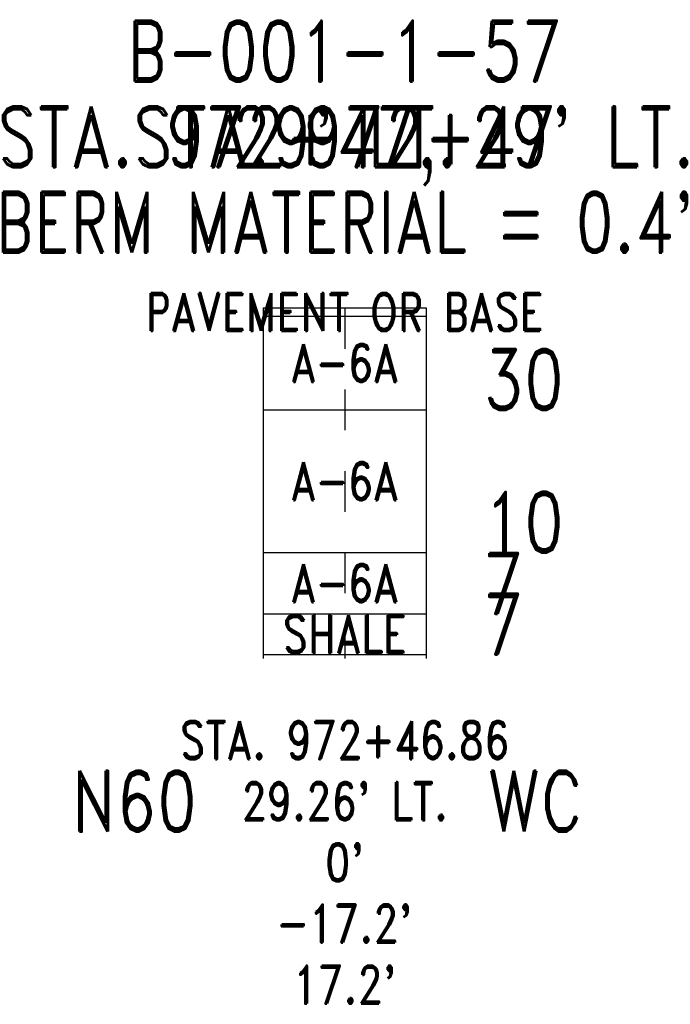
# Model space of a CAD drawing. Extents: x 4.45 to 6.05, y -0.85 to 1.57.
import ezdxf
from ezdxf.enums import TextEntityAlignment as Align

# ---------------------------------------------------------------- set-up
doc = ezdxf.new("R2010")
doc.units = 0
doc.linetypes.add('Dash', pattern=[0.12, 0.08, -0.04])
doc.linetypes.add('Solid', pattern=[0])
for name, color, linetype in [('GT_PROJECT_SOIL_BORING', 7, 'Solid'), ('GT_PROJECT_TEXT', 7, 'Solid'), ('GT_PROJECT_TEXT_2', 7, 'Solid'), ('GT_PROJECT_TEXT_3', 7, 'Solid'), ('SC_SCRATCH1', 7, 'Solid'), ('SC_SCRATCH2', 7, 'Solid'), ('SC_SCRATCH3', 7, 'Solid'), ('SC_SCRATCH4', 7, 'Solid'), ('SC_SCRATCH6', 7, 'Solid'), ('SC_SCRATCH9', 7, 'Solid')]:
    doc.layers.add(name, color=color, linetype=linetype)
doc.styles.add('ROMAND', font='romand', dxfattribs={"height": 1})

msp = doc.modelspace()

# ---------------------------------------------------------------- linework, layer by layer
at = {"layer": 'GT_PROJECT_SOIL_BORING', "color": 7, "linetype": 'Solid'}
for points in [[(5.05, 0.86), (5.45, 0.86)], [(5.05, 0.86), (5.05, 0)], [(5.45, 0.86), (5.45, 0)], [(5.05, 0.84), (5.45, 0.84)], [(5.05, 0.61), (5.45, 0.61)], [(5.05, 0.26), (5.45, 0.26)], [(5.05, 0.11), (5.45, 0.11)], [(5.05, 0.01), (5.45, 0.01)]]:
    msp.add_lwpolyline(points, dxfattribs=at)
at = {"layer": 'SC_SCRATCH4', "color": 7, "linetype": 'Dash'}
msp.add_lwpolyline([(5.25, 0.86), (5.25, 0)], dxfattribs=at)

# ---------------------------------------------------------------- texts
at = {"layer": 'GT_PROJECT_TEXT', "color": 7, "style": 'ROMAND', "width": 0.78}
for s, p in [('B-001-1-57', (5.25, 1.49)), ("BERM MATERIAL = 0.4'", (5.25, 1.07))]:
    msp.add_text(s, height=0.1488, dxfattribs=at).set_placement(p, align=Align.MIDDLE_CENTER)
at = {"layer": 'GT_PROJECT_TEXT_2', "color": 7, "style": 'ROMAND', "width": 0.78}
msp.add_text("29' LT.", height=0.1488, dxfattribs=at).set_placement((5.25, 1.28), align=Align.MIDDLE_CENTER)
at = {"layer": 'GT_PROJECT_TEXT_3', "color": 7, "style": 'ROMAND', "width": 0.78}
msp.add_text('STA. 972+47', height=0.1488, dxfattribs=at).set_placement((5.25, 1.28), align=Align.MIDDLE_CENTER)
at = {"layer": 'SC_SCRATCH1', "color": 7, "style": 'ROMAND', "width": 0.78}
for s, p in [('PAVEMENT OR BASE', (5.25, 0.85)), ('A-6A', (5.25, 0.725)), ('A-6A', (5.25, 0.435)), ('A-6A', (5.25, 0.185)), ('SHALE', (5.25, 0.06))]:
    msp.add_text(s, height=0.093, dxfattribs=at).set_placement(p, align=Align.MIDDLE_CENTER)
at = {"layer": 'SC_SCRATCH2', "color": 7, "style": 'ROMAND', "width": 0.78}
for s, p in [('STA. 972+46.86', (5.25, -0.2)), ("29.26' LT.", (5.25, -0.35)), ("0'", (5.25, -0.5)), ("-17.2'", (5.25, -0.65)), ("17.2'", (5.25, -0.8))]:
    msp.add_text(s, height=0.093, dxfattribs=at).set_placement(p, align=Align.MIDDLE_CENTER)
at = {"layer": 'SC_SCRATCH3', "color": 7, "style": 'ROMAND', "width": 0.78}
msp.add_text("STA. 972+47, 29' LT.", height=0.1488, dxfattribs=at).set_placement((5.25, 1.28), align=Align.MIDDLE_CENTER)
at = {"layer": 'SC_SCRATCH6', "color": 7, "style": 'ROMAND', "width": 0.78}
for s, p in [('30', (5.59, 0.61)), ('10', (5.59, 0.26)), ('7', (5.59, 0.11)), ('7', (5.59, 0.01))]:
    msp.add_text(s, height=0.1488, dxfattribs=at).set_placement(p)
at = {"layer": 'SC_SCRATCH9', "color": 7, "style": 'ROMAND', "width": 0.78}
for s, p in [('N60', (4.7339, -0.35)), ('WC', (5.7173, -0.35))]:
    msp.add_text(s, height=0.1488, dxfattribs=at).set_placement(p, align=Align.MIDDLE_CENTER)

doc.saveas('drawing.dxf')
